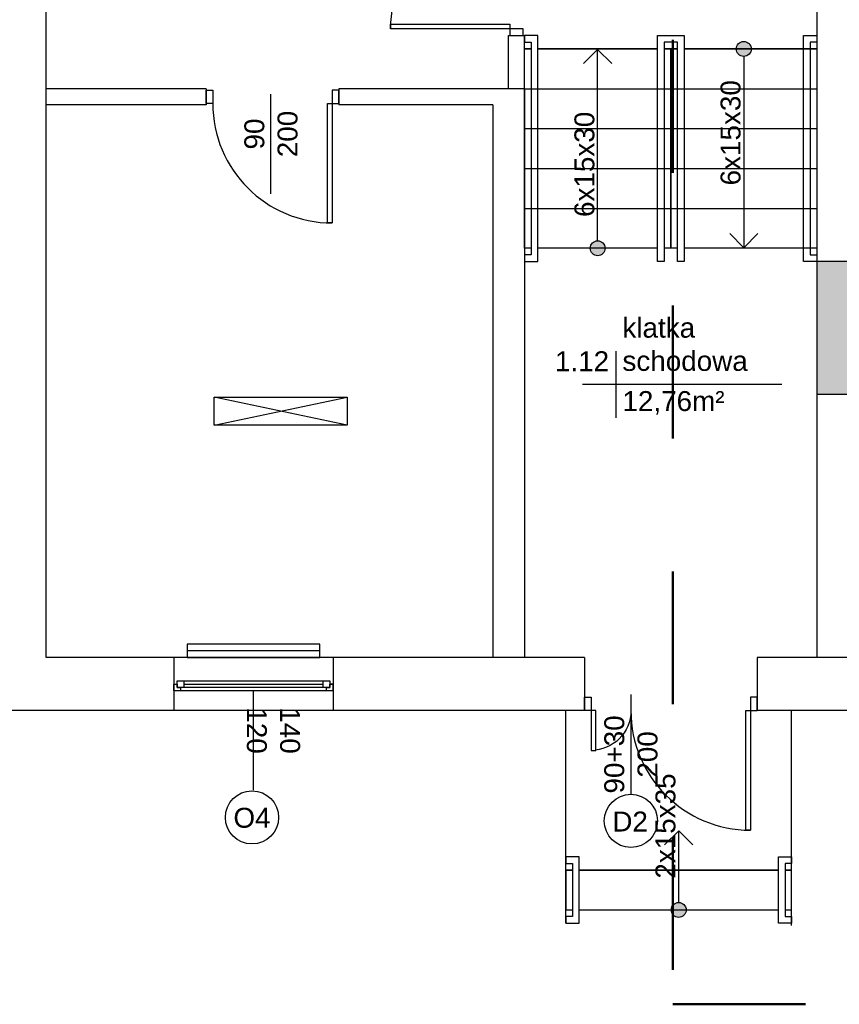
# Model space of a CAD drawing. Header units: millimetres. Extents: x 3698380 to 4312681, y 939872 to 1104488.
# Tile 27 of 93: x 3964475 to 3970644, y 969465 to 976876. Entities that reach past the tile are written whole.
import ezdxf
from ezdxf.enums import TextEntityAlignment as Align

# ---------------------------------------------------------------- set-up
doc = ezdxf.new("R2010")
doc.units = ezdxf.units.MM
doc.header["$LTSCALE"] = 10
doc.set_wipeout_variables(frame=1)
doc.linetypes.add('1', pattern=[2, 1, -1])
doc.linetypes.add('ACAD_ISO03W100', pattern=[30, 12, -18])
for name, color, linetype in [('_wytyczne ele', 6, 'Continuous'), ('A_kreskowanie', 8, 'Continuous'), ('A_sc_istn', 252, 'Continuous'), ('A_sc_proj', 2, 'Continuous'), ('A_wymiary', 1, 'Continuous')]:
    doc.layers.add(name, color=color, linetype=linetype)
doc.layers.add('HVAC_zakres_opracowania', color=1, linetype='1', lineweight=50)
doc.styles.get("Standard").update_dxf_attribs({"font": 'arial.ttf'})
doc.linetypes.add('TRACKS', pattern='A,0.15,[130,ltypeshp.shx,S=0.25,R=0,X=0,Y=0],0.15', length=0.3)

# ---------------------------------------------------------------- blocks, each defined once
blk = doc.blocks.new('*U196')
blk.add_arc((0, 0), 900, 0, 90)
blk.add_wipeout([(0, 900), (35, 900), (35, 0), (0, 0)])
blk.add_wipeout([(0, 900), (35, 900), (35, 0), (0, 0)])
blk.add_wipeout([(0, 900), (35, 900), (35, 0), (0, 0)])
for points in [[(35, 900), (35, 0), (0, 0), (0, 900)], [(-50, -100), (0, -100), (0, 0), (-50, 0)]]:
    blk.add_lwpolyline(points, close=True)
blk = doc.blocks.new('*U192')
blk.add_arc((0, 0), 300, 0, 90)
blk.add_wipeout([(0, 300), (35, 300), (35, 0), (0, 0)])
blk.add_wipeout([(0, 300), (35, 300), (35, 0), (0, 0)])
blk.add_wipeout([(0, 300), (35, 300), (35, 0), (0, 0)])
for points in [[(35, 300), (35, 0), (0, 0), (0, 300)], [(-50, -100), (0, -100), (0, 0), (-50, 0)]]:
    blk.add_lwpolyline(points, close=True)
blk = doc.blocks.new('*U338')
at = {"color": 252}
blk.add_lwpolyline([(75, 0), (0, 0)], dxfattribs=at)
for tag, p in [('S', (30, 5)), ('H', (30, -20))]:
    blk.add_attdef(tag, text='', height=15, dxfattribs=at).set_placement(p, align=Align.CENTER)
blk = doc.blocks.new('*U460')
at = {"color": 252}
for p, q in [((-32.5, 20), (-37.5, 20)), ((-37.5, 15), (-35, 15)), ((-35, 15), (-35, 17.5)), ((-35, 17.5), (-32.5, 17.5)), ((-30, 17.5), (-35, 17.5)), ((-35, 17.5), (-35, 12.5)), ((-32.5, 17.5), (-32.5, 20)), ((77.5, 20), (-32.5, 20)), ((-30, 12.5), (-30, 17.5)), ((75, 17.5), (-30, 17.5)), ((-30, 15), (75, 15)), ((80, 17.5), (75, 17.5)), ((75, 17.5), (75, 12.5)), ((82.5, 20), (77.5, 20)), ((77.5, 20), (77.5, 17.5)), ((77.5, 17.5), (80, 17.5)), ((80, 17.5), (80, 15)), ((80, 12.5), (80, 17.5)), ((80, 15), (82.5, 15)), ((-35, 12.5), (-30, 12.5)), ((-30, 12.5), (75, 12.5)), ((-30, 12.5), (75, 12.5)), ((75, 12.5), (80, 12.5))]:
    blk.add_line(p, q, dxfattribs=at)
for points in [[(-37.5, 20), (-37.5, 15), (-35, 15)], [(82.5, 20), (82.5, 15), (80, 15)]]:
    blk.add_lwpolyline(points, dxfattribs=at)
blk = doc.blocks.new('*U203')
blk.add_lwpolyline([(90, 105), (240, 105), (240, -5), (90, -5)], close=True)
blk.add_wipeout([(80, 215), (85, 215), (85, 210), (245, 210), (245, 215), (250, 215), (250, 205), (80, 205)])
for points in [[(80, 215), (85, 215), (85, 210), (245, 210), (245, 215), (250, 215), (250, 205), (80, 205)], [(90, 215), (90, -5), (90, -5), (90, 215)], [(90, 215), (240, 215), (240, 105), (90, 105)]]:
    blk.add_lwpolyline(points, close=True)
for points in [[(250, 115), (250, 110), (85, 110), (85, 100), (250, 100), (250, 95), (80, 95), (80, 115)], [(80, -5), (85, -5), (85, 0), (245, 0), (245, -5), (250, -5), (250, 5), (80, 5)]]:
    blk.add_wipeout(points)
for points in [[(250, 110), (85, 110), (85, 100), (250, 100), (250, 95), (80, 95), (80, 115), (250, 115)], [(80, -5), (85, -5), (85, 0), (245, 0), (245, -5), (250, -5), (250, 5), (80, 5)]]:
    blk.add_lwpolyline(points, close=True)
blk = doc.blocks.new('*U211')
for points in [[(90, 135), (90, -35), (90, -35), (90, 135)], [(90, 135), (120, 135), (120, -35), (90, -35)]]:
    blk.add_lwpolyline(points, close=True)
for points in [[(80, 135), (85, 135), (85, 130), (125, 130), (125, 135), (130, 135), (130, 125), (80, 125)], [(80, -35), (85, -35), (85, -30), (125, -30), (125, -35), (130, -35), (130, -25), (80, -25)]]:
    blk.add_wipeout(points)
for points in [[(80, 135), (85, 135), (85, 130), (125, 130), (125, 135), (130, 135), (130, 125), (80, 125)], [(80, -35), (85, -35), (85, -30), (125, -30), (125, -35), (130, -35), (130, -25), (80, -25)]]:
    blk.add_lwpolyline(points, close=True)
blk = doc.blocks.new('*U210')
h = blk.add_hatch(color=256)
h.dxf.hatch_style = 1
h.paths.add_polyline_path([(5.61, 0, 1), (-5.61, 0, 1)])
at = {"linetype": 'ACAD_ISO03W100', "lineweight": 15}
for q in [(-49, 10.61), (-49, -10.61)]:
    blk.add_line((-59.61, 0), q, dxfattribs=at)
blk.add_line((-5.61, 0), (-59.61, 0))
at = {"ltscale": 100}
blk.add_circle((0, 0), 5.61, dxfattribs=at)
blk.add_attdef('OPIS_SCHODÓW', text='', height=15, rotation=180).set_placement((-63.11, -10), align=Align.MIDDLE_CENTER)
blk = doc.blocks.new('*U213')
h = blk.add_hatch(color=256)
h.dxf.hatch_style = 1
h.paths.add_polyline_path([(5.61, 0, 1), (-5.61, 0, 1)])
at = {"linetype": 'ACAD_ISO03W100', "lineweight": 15}
for q in [(-139, 10.61), (-139, -10.61)]:
    blk.add_line((-149.61, 0), q, dxfattribs=at)
blk.add_line((-5.61, 0), (-149.61, 0))
at = {"ltscale": 100}
blk.add_circle((0, 0), 5.61, dxfattribs=at)
blk.add_attdef('OPIS_SCHODÓW', text='', height=15).set_placement((-63.11, 10), align=Align.MIDDLE_CENTER)
blk = doc.blocks.new('*U202')
h = blk.add_hatch(color=256)
h.dxf.hatch_style = 1
h.paths.add_polyline_path([(5.61, 0, 1), (-5.61, 0, 1)])
at = {"linetype": 'ACAD_ISO03W100', "lineweight": 15}
for q in [(-139, 10.61), (-139, -10.61)]:
    blk.add_line((-149.61, 0), q, dxfattribs=at)
blk.add_line((-5.61, 0), (-149.61, 0))
at = {"ltscale": 100}
blk.add_circle((0, 0), 5.61, dxfattribs=at)
blk.add_attdef('OPIS_SCHODÓW', text='', height=15, rotation=180).set_placement((-63.11, -10), align=Align.MIDDLE_CENTER)
blk = doc.blocks.new('*U469')
at = {"color": 252}
for points in [[(35, 900), (35, 0), (0, 0), (0, 900)], [(-50, -100), (0, -100), (0, 0), (-50, 0)], [(950, 0), (950, -100), (900, -100), (900, 0)]]:
    blk.add_lwpolyline(points, close=True, dxfattribs=at)
blk.add_arc((0, 0), 900, 0, 90, dxfattribs=at)
blk = doc.blocks.new('*U259')
at = {"color": 252}
blk.add_lwpolyline([(75, 0), (0, 0)], dxfattribs=at)
for tag, p in [('H', (30, 20)), ('S', (30, -5))]:
    blk.add_attdef(tag, text='', height=15, rotation=180, dxfattribs=at).set_placement(p, align=Align.CENTER)
blk = doc.blocks.new('d')
at = {"layer": 'A_kreskowanie', "ltscale": 2}
h = blk.add_hatch(color=252, dxfattribs=at)
h.dxf.hatch_style = 1
h.paths.add_polyline_path([(3731432.76, 791007.02), (3731312.76, 791007.02), (3731312.76, 789647.02), (3731432.76, 789647.02)])
h.paths.add_polyline_path([(3732874.74, 789327.02), (3732874.74, 789347.02), (3731432.76, 789347.02), (3731432.76, 789227.02), (3732874.74, 789227.02)])
h.paths.add_polyline_path([(3732754.74, 789227.02), (3732634.74, 789227.02), (3732634.74, 789127.02), (3732754.74, 789127.02)])
h.paths.add_polyline_path([(3734281.53, 789347.02), (3733874.74, 789347.02), (3733874.74, 789227.02), (3734281.53, 789227.02)])
h.paths.add_polyline_path([(3734161.53, 791007.02), (3734041.53, 791007.02), (3734041.53, 790927.02), (3734041.53, 790357.02), (3734041.53, 789347.02), (3734161.53, 789347.02)])
h.paths.add_polyline_path([(3736381.9, 791007.02), (3736261.9, 791007.02), (3736261.9, 789347.02), (3735463.65, 789347.02), (3735314.74, 789347.02), (3735314.74, 789227.02), (3736381.9, 789227.02)])
h.paths.add_polyline_path([(3735583.65, 789227.02), (3735463.65, 789227.02), (3735463.65, 787727.02), (3735583.65, 787727.02)])
h.paths.add_polyline_path([(3732754.74, 788122.56), (3732634.74, 788122.56), (3732634.74, 787727.02), (3732754.74, 787727.02)])
h.paths.add_polyline_path([(3731432.76, 789527.02), (3731312.76, 789527.02), (3731312.76, 787727.02), (3731432.76, 787727.02)])
h.paths.add_polyline_path([(3730049.12, 787727.02), (3729235.08, 787727.02), (3729235.08, 787627.02), (3729285.08, 787627.02), (3729285.08, 787527.02, 0.0278424), (3729290.65, 787427.02), (3730049.12, 787427.02)])
h.paths.add_polyline_path([(3729285.08, 787527.02), (3729235.08, 787527.02), (3729235.08, 787427.02), (3729290.65, 787427.02, -0.0278424)], flags=17)
h.paths.add_polyline_path([(3729285.08, 787627.02), (3729235.08, 787627.02), (3729235.08, 787527.02), (3729285.08, 787527.02)], flags=17)
h.paths.add_polyline_path([(3729114.74, 784607.02), (3728714.74, 784607.02), (3728714.74, 783607.02), (3729114.74, 783607.02)])
h.paths.add_polyline_path([(3729220.66, 783607.02), (3729114.74, 783607.02), (3729114.74, 783487.02), (3729220.66, 783487.02)])
h.paths.add_polyline_path([(3729309.74, 783607.02), (3729220.66, 783607.02), (3729220.66, 783487.02), (3729309.74, 783487.02)])
h.paths.add_polyline_path([(3732204.74, 783607.02), (3730709.74, 783607.02), (3730709.74, 783487.02), (3732204.74, 783487.02)])
h.paths.add_polyline_path([(3732324.74, 783707.02), (3732204.74, 783707.02), (3732204.74, 781627.02), (3732324.74, 781627.02)])
h.paths.add_polyline_path([(3735344.74, 786027.02), (3735224.74, 786027.02), (3732324.74, 786027.02), (3732324.74, 785907.02), (3735224.74, 785907.02), (3735224.74, 781627.02), (3735344.74, 781627.02)])
h.paths.add_polyline_path([(3744114.74, 791127.02), (3735314.74, 791127.02), (3735314.74, 791007.02), (3744114.74, 791007.02)])
h.paths.add_polyline_path([(3740100.05, 791007.02), (3739980.05, 791007.02), (3739980.05, 787727.02), (3740100.05, 787727.02)])
h.paths.add_polyline_path([(3742214.74, 791007.02), (3742094.74, 791007.02), (3742094.74, 787727.02), (3742214.74, 787727.02)])
h.paths.add_polyline_path([(3727024.74, 793327.02), (3726904.74, 793327.02), (3726904.74, 789127.02), (3727024.74, 789127.02)])
at = {"layer": 'A_sc_istn', "color": 252}
for points in [[(3728714.74, 791427.02), (3728714.74, 784607.02)], [(3726964.74, 781227.02), (3722514.74, 781227.02), (3722514.74, 787407.02)], [(3726964.74, 781627.02), (3722914.74, 781627.02), (3722914.74, 787407.02)], [(3726394.74, 785907.02), (3726394.74, 786308.9)], [(3726514.74, 785907.02), (3726514.74, 786308.9)], [(3724117.62, 785907.02), (3722914.74, 785907.02)], [(3724117.62, 785907.02), (3724117.62, 785787.02)], [(3726514.74, 785907.02), (3725117.62, 785907.02)], [(3725117.62, 785907.02), (3725117.62, 785787.02)], [(3726514.74, 785907.02), (3726514.74, 781627.02)], [(3724117.62, 785787.02), (3722914.74, 785787.02)], [(3726274.74, 785787.02), (3725117.62, 785787.02)], [(3726274.74, 785787.02), (3726274.74, 781627.02)], [(3727201.06, 783931.67), (3727201.06, 783431.67)], [(3728451.06, 783681.67), (3726951.06, 783681.67)], [(3728714.74, 783607.02), (3728714.74, 781627.02)], [(3729114.74, 783607.02), (3728714.74, 783607.02)], [(3724178.91, 783375), (3725178.91, 783587.13)], [(3725178.91, 783375), (3724178.91, 783587.13)], [(3723874.74, 781627.02), (3723874.74, 781227.02)], [(3723874.74, 781627.02), (3723874.74, 781227.02)], [(3725074.74, 781627.02), (3725074.74, 781227.02)], [(3725074.74, 781627.02), (3725074.74, 781227.02)], [(3726964.74, 781627.02), (3726964.74, 781227.02)], [(3729309.74, 781627.02), (3728264.74, 781627.02)], [(3728264.74, 781627.02), (3728264.74, 781227.02)], [(3729309.74, 781227.02), (3728264.74, 781227.02)]]:
    blk.add_lwpolyline(points, dxfattribs=at)
for points in [[(3724178.91, 783587.13), (3725178.91, 783587.13), (3725178.91, 783375), (3724178.91, 783375)], [(3724974.74, 781726.99), (3723974.74, 781726.99), (3723974.74, 781626.99), (3724974.74, 781626.99)]]:
    blk.add_lwpolyline(points, close=True, dxfattribs=at)
at = {"layer": 'A_sc_istn', "color": 252, "linetype": 'TRACKS', "ltscale": 20}
blk.add_lwpolyline([(3724974.74, 781676.99), (3723974.74, 781676.99)], dxfattribs=at)
at = {"layer": 'A_sc_istn', "color": 252}
blk.add_circle((3724463.11, 780423.23), 200, dxfattribs=at)
at = {"layer": 'A_sc_istn', "color": 252, "rotation": 180}
blk.add_blockref('*U469', (3725067.62, 785797.02), dxfattribs=at)
at = {"layer": 'A_sc_istn', "color": 252, "linetype": 'ACAD_ISO03W100', "xscale": 10, "yscale": 10, "zscale": 10, "rotation": 270}
blk.add_blockref('*U259', (3724605.62, 785866.69), dxfattribs=at).add_auto_attribs({'S': '90', 'H': '200'})
at = {"layer": 'A_sc_istn', "color": 252, "xscale": -10, "yscale": 10, "zscale": 10}
for name, p, rotation in [('*U460', (3724249.74, 781576.96), 180), ('*U211', (3728174.74, 780927.02), 90)]:
    blk.add_blockref(name, p, dxfattribs=dict(at, rotation=rotation))
at = {"layer": 'A_sc_istn', "color": 252, "linetype": 'ACAD_ISO03W100'}
ref = blk.add_blockref('*U338', (3724474.74, 781376.96), dxfattribs=dict(at, xscale=-10, yscale=10, zscale=10, rotation=90))
ref.add_attrib('S', '120', dxfattribs={"layer": '0', "color": 252, "height": 150, "rotation": 270}).set_placement((3724424.74, 781076.96), align=Align.CENTER)
ref.add_attrib('H', '140', dxfattribs={"layer": '0', "color": 252, "height": 150, "rotation": 270}).set_placement((3724674.74, 781076.96), align=Align.CENTER)
at = {"layer": 'A_sc_istn', "color": 252, "char_height": 300}
for s, insert, attachment_point in [('{\\H0.5x;klatka schodowa}', (3727251.06, 783781.67), 7), ('{\\H0.5x;1.12}', (3727151.06, 783781.67), 9), ('{\\H0.5x;12,76m²}', (3727251.06, 783631.67), 1), ('{\\H0.5x;O4}', (3724323.4, 780343.26), 7)]:
    blk.add_mtext_dynamic_manual_height_columns(s, width=232.5953, gutter_width=12.5, heights=[0], dxfattribs=dict(at, insert=insert, attachment_point=attachment_point))
at = {"layer": 'A_sc_istn', "color": 252}
for points in [[(3726824.74, 779627.02), (3726824.74, 781227.02)], [(3728524.74, 779608.51), (3728524.74, 781227.02)]]:
    blk.add_lwpolyline(points, dxfattribs=at)
at = {"layer": 'A_sc_istn', "color": 252, "xscale": 10, "yscale": 10, "zscale": 10, "rotation": 270}
blk.add_blockref('*U203', (3726564.74, 787107.02), dxfattribs=at)
at = {"layer": 'A_sc_istn', "color": 252, "rotation": 180}
blk.add_blockref('*U196', (3728214.74, 781227.02), dxfattribs=at)
at = {"layer": 'A_sc_istn', "color": 252}
for points in [[(3726394.74, 786308.9), (3726514.74, 786308.9)], [(3726514.74, 785907.02), (3727614.74, 785907.02)], [(3727614.74, 785907.02), (3728714.74, 785907.02)], [(3726514.74, 785607.02), (3727614.74, 785607.02)], [(3727614.74, 785607.02), (3728714.74, 785607.02)], [(3726514.74, 785307.02), (3727614.74, 785307.02)], [(3727614.74, 785307.02), (3728714.74, 785307.02)], [(3726514.74, 785007.02), (3727614.74, 785007.02)], [(3727614.74, 785007.02), (3728714.74, 785007.02)], [(3729114.74, 784607.02), (3728714.74, 784607.02)]]:
    blk.add_lwpolyline(points, dxfattribs=at)
blk.add_circle((3727314.74, 780397.02), 200, dxfattribs=at)
at = {"layer": 'A_sc_proj', "color": 252, "ltscale": 2}
blk.add_line((3728714.74, 784607.02), (3728714.74, 783607.02), dxfattribs=at)
at = {"layer": 'A_sc_istn', "color": 252, "rotation": 90.00000000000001}
blk.add_blockref('*U469', (3726404.74, 786358.9), dxfattribs=at)
at = {"layer": 'A_sc_istn', "color": 252, "xscale": 10, "yscale": 10, "zscale": 10}
for name, p, rotation, values in [('*U202', (3727064.74, 784707.02), 270, {'OPIS_SCHODÓW': '6x15x30'}), ('*U213', (3728164.74, 786207.02), 89.99999999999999, {'OPIS_SCHODÓW': '6x15x30'}), ('*U210', (3727674.74, 779727.02), 270, {'OPIS_SCHODÓW': '2x15x35'})]:
    blk.add_blockref(name, p, dxfattribs=dict(at, rotation=rotation)).add_auto_attribs(values)
at = {"layer": 'A_sc_istn', "color": 252, "xscale": -1, "rotation": 180}
blk.add_blockref('*U192', (3727014.74, 781227.02), dxfattribs=at)
at = {"layer": 'A_sc_istn', "color": 252, "insert": (3727175.03, 780317.06), "char_height": 300, "attachment_point": 7}
blk.add_mtext_dynamic_manual_height_columns('{\\H0.5x;D2}', width=232.5953, gutter_width=12.5, heights=[0], dxfattribs=at)
at = {"layer": 'A_sc_istn', "color": 252, "xscale": 10, "yscale": 10, "zscale": 10, "rotation": 90}
blk.add_blockref('*U338', (3727314.74, 780597.02), dxfattribs=at).add_auto_attribs({'S': '90+30', 'H': '200'})
blk = doc.blocks.new('A$C77EF4F1D')
at = {"layer": 'HVAC_zakres_opracowania', "color": 2, "ltscale": 100}
for p, q in [((-1085.3, -5052.3), (-1085.3, -14310.6)), ((-1085.3, -14310.6), (16739.2, -14310.6))]:
    blk.add_line(p, q, dxfattribs=at)

msp = doc.modelspace()

# ---------------------------------------------------------------- block references
at = {"layer": 'A_wymiary'}
msp.add_blockref('d', (241760.1, 190448.6), dxfattribs=at)

# ---------------------------------------------------------------- next in the draw order: block references
at = {"layer": '_wytyczne ele', "color": 2, "ltscale": 2}
msp.add_blockref('A$C77EF4F1D', (3970474.9, 983775.6), dxfattribs=at)

doc.saveas('drawing.dxf')
